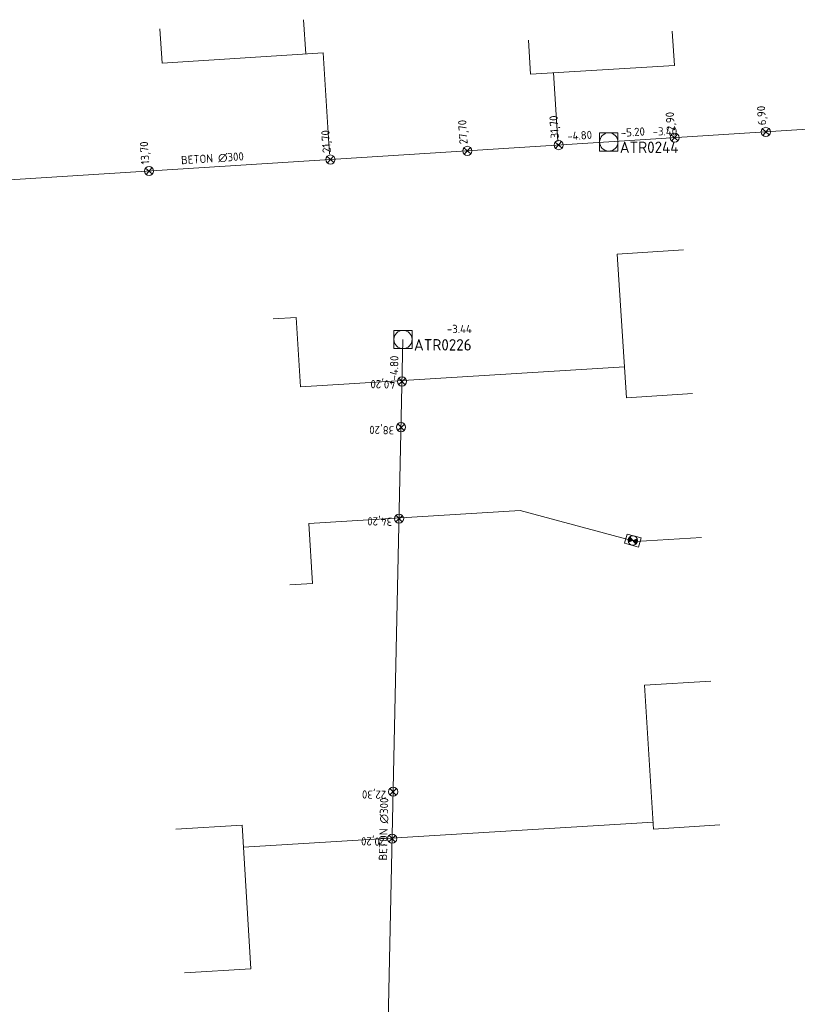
# Model space of a CAD drawing. Header units: metres. Extents: x 162232 to 162755, y 502539 to 502988.
# Tile 45 of 64: x 162558 to 162592, y 502801 to 502844. Entities that reach past the tile are written whole.
import ezdxf

# ---------------------------------------------------------------- set-up
doc = ezdxf.new("R2010")
doc.units = ezdxf.units.M
doc.header["$LTSCALE"] = 0.001
for name, color, linetype, lineweight in [('B-WE-RI-HWA_BOB-T18', 150, 'Continuous', 0), ('B-WE-RI-HWA_HUISAANSLUITING_PVC_125-G', 150, 'Continuous', 13), ('B-WE-RI-HWA_HULPSTUK_INLAAT-S', 150, 'Continuous', 13), ('B-WE-RI-HWA_HULPSTUK_INLAAT-T18', 150, 'Continuous', 0), ('B-WE-RI-HWA_HULPSTUK_ONTSTOPPINGSSTUK-S', 150, 'Continuous', 13), ('B-WE-RI-HWA_MATERIAAL-T18', 150, 'Continuous', 0), ('B-WE-RI-HWA_PUTDEKSELHOOGTE-T18', 150, 'Continuous', 0), ('B-WE-RI-HWA_PUTNUMMER-T25', 150, 'Continuous', 0), ('B-WE-RI-HWA_RIOOLPUT_INSPECTIEPUT-S', 150, 'Continuous', 13), ('B-WE-RI-HWA_TRANSPORTLEIDING_BETON_300-G', 150, 'Continuous', 13), ('Default', 7, 'Continuous', 0)]:
    doc.layers.add(name, color=color, linetype=linetype, lineweight=lineweight)
doc.styles.add('NLCS-ISO', font='NLCS-ISO.ttf')

# ---------------------------------------------------------------- blocks, each defined once
blk = doc.blocks.new('B-SRI-PUT_HWA-SO')
at = {"flags": 128}
blk.add_lwpolyline([(-0.002, -0.002), (0.002, -0.002), (0.002, 0.002), (-0.002, 0.002), (-0.002, -0.002)], dxfattribs=at)
blk.add_circle((0, 0), 0.002)
blk = doc.blocks.new('SRI-HULP_INLAAT-SO')
for p, q in [((-0.00071, 0.00071), (0.00071, -0.00071)), ((-0.00071, -0.00071), (0.00071, 0.00071))]:
    blk.add_line(p, q)
blk.add_circle((0, 0), 0.001)
blk = doc.blocks.new('SRI-HULP_ONTSTOP-SO')
at = {"layer": 'Default', "linetype": 'Continuous'}
h = blk.add_hatch(color=256, dxfattribs=at)
edge = h.paths.add_edge_path()
edge.add_arc((0, 0), 0.00105, 146.3099, 180)
edge.add_arc((0, 0), 0.00105, -180, -146.3099)
edge.add_line((-0.00087, -0.00058), (0, 0))
edge.add_line((0, 0), (-0.00087, 0.00058))
h = blk.add_hatch(color=256, dxfattribs=at)
edge = h.paths.add_edge_path()
edge.add_line((0, 0), (0.00087, -0.00058))
edge.add_arc((0, 0), 0.00105, -33.6901, 0)
edge.add_arc((0, 0), 0.00105, 0, 33.6901)
edge.add_line((0.00087, 0.00058), (0, 0))
for p, q in [((0.00087, 0.00058), (-0.00087, -0.00058)), ((-0.00087, 0.00058), (0.00087, -0.00058))]:
    blk.add_line(p, q)
at = {"flags": 128}
blk.add_lwpolyline([(-0.00158, -0.00105), (0.00157, -0.00105), (0.00157, 0.00105), (-0.00158, 0.00105), (-0.00158, -0.00105)], dxfattribs=at)
blk.add_circle((0, 0), 0.00105)

msp = doc.modelspace()

# ---------------------------------------------------------------- linework, layer by layer
at = {"layer": 'B-WE-RI-HWA_HUISAANSLUITING_PVC_125-G', "flags": 128}
for points in [[(162570.097, 502842.543), (162570.002, 502844.04)], [(162563.809, 502842.146), (162563.714, 502843.641)], [(162586.222, 502842.043), (162586.127, 502843.541)], [(162579.934, 502841.653), (162579.839, 502843.143)], [(162563.809, 502842.146), (162570.859, 502842.593)], [(162570.859, 502842.593), (162571.14, 502838.164)], [(162579.934, 502841.653), (162586.222, 502842.043)], [(162580.939, 502841.715), (162581.124, 502838.727)], [(162583.721, 502833.79), (162586.616, 502833.973)], [(162583.721, 502833.79), (162584.12, 502827.503)], [(162569.674, 502831.013), (162568.676, 502830.952)], [(162569.674, 502831.013), (162569.862, 502827.977)], [(162569.862, 502827.977), (162584.034, 502828.855)], [(162584.12, 502827.503), (162587.015, 502827.686)], [(162570.232, 502822.004), (162579.482, 502822.577)], [(162584.518, 502821.216), (162579.482, 502822.577)], [(162570.232, 502822.004), (162570.394, 502819.385)], [(162584.518, 502821.216), (162587.413, 502821.399)], [(162570.394, 502819.385), (162569.396, 502819.323)], [(162584.916, 502814.928), (162587.811, 502815.111)], [(162584.916, 502814.928), (162585.314, 502808.641)], [(162567.308, 502808.814), (162564.413, 502808.637)], [(162567.693, 502802.526), (162567.308, 502808.814)], [(162567.368, 502807.841), (162585.295, 502808.936)], [(162585.314, 502808.641), (162588.21, 502808.824)], [(162567.693, 502802.526), (162564.797, 502802.349)]]:
    msp.add_lwpolyline(points, dxfattribs=at)
at = {"layer": 'B-WE-RI-HWA_TRANSPORTLEIDING_BETON_300-G', "flags": 128}
for points in [[(162583.352, 502838.694), (162620.362, 502841.056)], [(162549.535, 502836.552), (162583.352, 502838.694)], [(162573.436, 502788.026), (162574.349, 502830.053)]]:
    msp.add_lwpolyline(points, dxfattribs=at)

# ---------------------------------------------------------------- block references
at = {"layer": 'B-WE-RI-HWA_HULPSTUK_INLAAT-S', "linetype": 'Continuous', "lineweight": 0, "xscale": 200, "yscale": 200}
for p, rotation in [((162590.223, 502839.133), 3.651697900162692), ((162581.156, 502838.555), 3.624325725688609), ((162586.231, 502838.878), 3.651697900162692), ((162577.164, 502838.302), 3.624325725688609), ((162571.176, 502837.923), 3.624325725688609), ((162563.242, 502837.42), 3.624325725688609), ((162574.309, 502828.217), 88.75549480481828), ((162574.266, 502826.217), 88.75549480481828), ((162574.179, 502822.218), 88.75549480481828), ((162573.919, 502810.271), 88.75549480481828), ((162573.875, 502808.221), 88.75549480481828)]:
    msp.add_blockref('SRI-HULP_INLAAT-SO', p, dxfattribs=dict(at, rotation=rotation))
at = {"layer": 'B-WE-RI-HWA_HULPSTUK_ONTSTOPPINGSSTUK-S', "linetype": 'Continuous', "lineweight": 0, "xscale": 200, "yscale": 200, "rotation": 164.87319330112}
msp.add_blockref('SRI-HULP_ONTSTOP-SO', (162584.403, 502821.26), dxfattribs=at)
at = {"layer": 'B-WE-RI-HWA_RIOOLPUT_INSPECTIEPUT-S', "linetype": 'Continuous', "lineweight": 0, "xscale": 200, "yscale": 200}
for p in [(162583.352, 502838.694), (162574.349, 502830.053)]:
    msp.add_blockref('B-SRI-PUT_HWA-SO', p, dxfattribs=at)

# ---------------------------------------------------------------- texts
at = {"layer": 'B-WE-RI-HWA_BOB-T18', "linetype": 'Continuous', "lineweight": 0, "char_height": 0.36, "attachment_point": 7, "line_spacing_factor": 0.8, "style": 'NLCS-ISO'}
for s, insert, rotation in [('{\\C256;-4.80}', (162581.544, 502838.761), 3.6243), ('{\\C256;-5.20}', (162583.889, 502838.91), 3.6517), ('{\\C256;-4.80}', (162574.129, 502828.257), 88.7555)]:
    msp.add_mtext(s, dxfattribs=dict(at, insert=insert, rotation=rotation))
at = {"layer": 'B-WE-RI-HWA_HULPSTUK_INLAAT-T18', "linetype": 'Continuous', "lineweight": 0, "char_height": 0.36, "attachment_point": 7, "line_spacing_factor": 0.8, "style": 'NLCS-ISO'}
for s, insert, rotation in [('{\\C256;31,70}', (162581.256, 502838.862), 93.6243), ('{\\C256;2,90}', (162586.331, 502839.185), 93.6517), ('{\\C256;6,90}', (162590.323, 502839.439), 93.6517), ('{\\C256;27,70}', (162577.264, 502838.609), 93.6243), ('{\\C256;21,70}', (162571.276, 502838.23), 93.6243), ('{\\C256;13,70}', (162563.342, 502837.727), 93.6243), ('{\\C256;40,20}', (162574.012, 502828.342), 178.7555), ('{\\C256;38,20}', (162573.968, 502826.342), 178.7555), ('{\\C256;34,20}', (162573.881, 502822.343), 178.7555), ('{\\C256;22,30}', (162573.622, 502810.396), 178.7555), ('{\\C256;20,20}', (162573.577, 502808.347), 178.7555)]:
    msp.add_mtext(s, dxfattribs=dict(at, insert=insert, rotation=rotation))
at = {"layer": 'B-WE-RI-HWA_MATERIAAL-T18', "linetype": 'Continuous', "lineweight": 0, "char_height": 0.36, "attachment_point": 8, "line_spacing_factor": 0.8, "style": 'NLCS-ISO'}
for insert, rotation in [((162566.025, 502837.778), 3.6243), ((162573.702, 502808.635), 88.7555)]:
    msp.add_mtext('{\\C256;BETON ∅300}', dxfattribs=dict(at, insert=insert, rotation=rotation))
at = {"layer": 'B-WE-RI-HWA_PUTDEKSELHOOGTE-T18', "linetype": 'Continuous', "lineweight": 0, "char_height": 0.36, "attachment_point": 7, "line_spacing_factor": 0.8, "style": 'NLCS-ISO'}
for s, insert in [('{\\C256;-3.40}', (162585.272, 502838.975)), ('{\\C256;-3.44}', (162576.269, 502830.334))]:
    msp.add_mtext(s, dxfattribs=dict(at, insert=insert))
at = {"layer": 'B-WE-RI-HWA_PUTNUMMER-T25', "linetype": 'Continuous', "lineweight": 0, "char_height": 0.5, "attachment_point": 7, "line_spacing_factor": 0.8, "style": 'NLCS-ISO'}
for s, insert in [('{\\C256;ATR0244}', (162583.832, 502838.209)), ('{\\C256;ATR0226}', (162574.829, 502829.568))]:
    msp.add_mtext(s, dxfattribs=dict(at, insert=insert))

doc.saveas('drawing.dxf')
